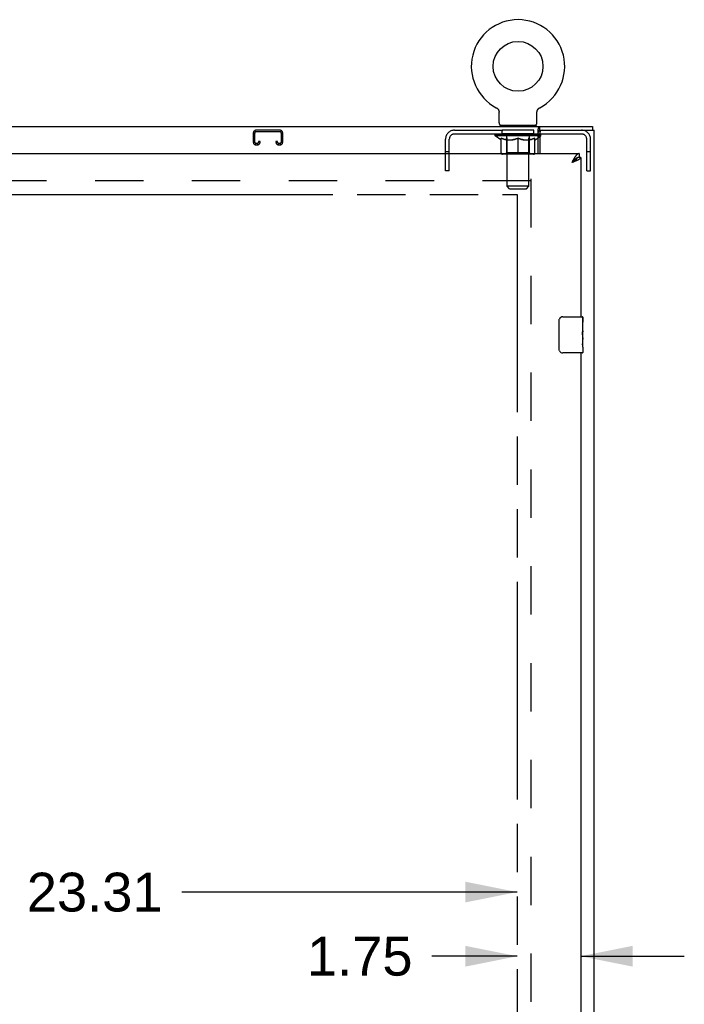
# Model space of a CAD drawing. Header units: inches. Extents: x 0 to 243, y 0 to 157.
# Tile 19 of 26: x 92 to 110, y 95 to 122. Entities that reach past the tile are written whole.
import ezdxf

# ---------------------------------------------------------------- set-up
doc = ezdxf.new("R2010")
doc.units = ezdxf.units.IN
doc.header["$LTSCALE"] = 13.357143
doc.header["$MEASUREMENT"] = 0
doc.linetypes.add('HIDDEN', pattern=[0.2, 0.1, -0.1])
doc.linetypes.add('PHANTOM', pattern=[0.8, 0.45, -0.05, 0.1, -0.05, 0.1, -0.05])
doc.layers.get('0').update_dxf_attribs({"linetype": 'CONTINUOUS'})
for name, color, linetype in [('02___PRT_ALL_AXES', 7, 'CONTINUOUS'), ('AVAILABLE_DOOR_SPACE', 7, 'CONTINUOUS'), ('DEFAULT_2', 8, 'HIDDEN'), ('DIMENSIONS', 7, 'CONTINUOUS')]:
    doc.layers.add(name, color=color, linetype=linetype)
doc.styles.get("Standard").update_dxf_attribs({"font": 'arial.ttf'})
doc.dimstyles.new('DIMSTYLE_1', dxfattribs={"dimtxt": 1.071429, "dimasz": 1.428571, "dimexe": 0.09, "dimexo": 0.07, "dimgap": 0.0375, "dimtad": 0, "dimtih": 1, "dimtoh": 1, "dimzin": 4, "dimdsep": 46, "dimtxsty": 'Standard', "dimblk": '_FILLED', "dimblk1": '_FILLED', "dimblk2": '_FILLED', "dimcen": 0.09, "dimazin": 1, "dimtfac": 1, "dimtdec": 3, "dimtofl": 0, "dimtmove": 0, "dimatfit": 3, "dimldrblk": '_FILLED', "dimfxl": 1, "dimtolj": 1, "dimtzin": 4, "dimarcsym": 0})

# ---------------------------------------------------------------- blocks, each defined once
blk = doc.blocks.new('_FILLED')
at = {"color": 0, "linetype": 'ByBlock'}
blk.add_solid([(0, 0), (-1, 0.2), (-1, -0.2)], dxfattribs=at)
blk = doc.blocks.new('*D6')
at = {"layer": 'DIMENSIONS', "color": 2, "linetype": 'Continuous'}
for p, q in [((105.611, 95.998), (103.259, 95.998)), ((107.361, 95.998), (110.218, 95.998))]:
    blk.add_line(p, q, dxfattribs=at)
at = {"layer": 'DIMENSIONS', "color": 2, "linetype": 'Continuous', "xscale": 1.4285714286, "yscale": 1.4285714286, "zscale": 1.4285714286}
blk.add_blockref('_FILLED', (105.611, 95.998), dxfattribs=at)
at = {"layer": 'DIMENSIONS', "color": 2, "linetype": 'Continuous', "xscale": 1.4285714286, "yscale": 1.4285714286, "zscale": 1.4285714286, "rotation": 180}
blk.add_blockref('_FILLED', (107.361, 95.998), dxfattribs=at)
at = {"layer": 'DIMENSIONS', "color": 2, "linetype": 'Continuous', "insert": (102.723, 96.534), "char_height": 1.0714, "width": 2.91158, "attachment_point": 3, "line_spacing_factor": 0.9}
blk.add_mtext('1.75', dxfattribs=at)
blk = doc.blocks.new('*D7')
at = {"layer": 'DIMENSIONS', "color": 2, "linetype": 'Continuous'}
for p, q in [((82.299, 97.768), (91.547, 97.768)), ((105.611, 97.768), (96.363, 97.768))]:
    blk.add_line(p, q, dxfattribs=at)
at = {"layer": 'DIMENSIONS', "color": 2, "linetype": 'Continuous', "xscale": 1.4285714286, "yscale": 1.4285714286, "zscale": 1.4285714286, "rotation": 180}
blk.add_blockref('_FILLED', (82.299, 97.768), dxfattribs=at)
at = {"layer": 'DIMENSIONS', "color": 2, "linetype": 'Continuous', "xscale": 1.4285714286, "yscale": 1.4285714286, "zscale": 1.4285714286}
blk.add_blockref('_FILLED', (105.611, 97.768), dxfattribs=at)
at = {"layer": 'DIMENSIONS', "color": 2, "linetype": 'Continuous', "insert": (93.955, 98.303), "char_height": 1.0714, "width": 3.74403, "attachment_point": 2, "line_spacing_factor": 0.9}
blk.add_mtext('23.31', dxfattribs=at)

msp = doc.modelspace()

# ---------------------------------------------------------------- linework, layer by layer
at = {"color": 7, "linetype": 'Continuous'}
for p, q in [((105.032, 119.409), (105.032, 119.409)), ((105.032, 119.409), (105.037, 119.407)), ((105.036, 119.408), (105.034, 119.409)), ((105.037, 119.407), (105.041, 119.404)), ((105.041, 119.404), (105.046, 119.401)), ((105.046, 119.401), (105.05, 119.398)), ((105.05, 119.398), (105.054, 119.395)), ((105.054, 119.395), (105.058, 119.392)), ((105.058, 119.392), (105.062, 119.388)), ((105.062, 119.389), (105.066, 119.385)), ((105.066, 119.385), (105.07, 119.381)), ((105.07, 119.381), (105.073, 119.377)), ((105.073, 119.377), (105.077, 119.373)), ((105.077, 119.373), (105.08, 119.369)), ((105.08, 119.369), (105.083, 119.365)), ((105.083, 119.365), (105.086, 119.361)), ((105.086, 119.361), (105.089, 119.356)), ((105.089, 119.356), (105.091, 119.352)), ((105.091, 119.352), (105.094, 119.347)), ((105.094, 119.347), (105.096, 119.342)), ((105.096, 119.342), (105.098, 119.338)), ((105.098, 119.338), (105.1, 119.333)), ((105.1, 119.333), (105.102, 119.328)), ((105.102, 119.328), (105.103, 119.323)), ((105.103, 119.323), (105.105, 119.318)), ((105.105, 119.318), (105.106, 119.313)), ((105.106, 119.313), (105.107, 119.308)), ((105.109, 119.287), (105.109, 119.282)), ((105.109, 118.99), (105.109, 119.282)), ((106.155, 119.292), (106.156, 119.297)), ((106.155, 118.99), (106.155, 119.282)), ((106.156, 119.297), (106.157, 119.302)), ((106.157, 119.308), (106.158, 119.313)), ((106.157, 119.302), (106.157, 119.308)), ((106.158, 119.313), (106.16, 119.318)), ((106.16, 119.318), (106.161, 119.323)), ((106.161, 119.323), (106.163, 119.328)), ((106.163, 119.328), (106.164, 119.333)), ((106.164, 119.333), (106.166, 119.338)), ((106.166, 119.338), (106.168, 119.342)), ((106.168, 119.342), (106.171, 119.347)), ((106.171, 119.347), (106.173, 119.352)), ((106.173, 119.352), (106.176, 119.356)), ((106.176, 119.356), (106.178, 119.361)), ((106.178, 119.361), (106.181, 119.365)), ((106.181, 119.365), (106.185, 119.369)), ((106.184, 119.369), (106.188, 119.373)), ((106.188, 119.373), (106.191, 119.377)), ((106.191, 119.377), (106.195, 119.381)), ((106.195, 119.381), (106.198, 119.385)), ((106.198, 119.385), (106.202, 119.389)), ((106.202, 119.388), (106.206, 119.392)), ((106.206, 119.392), (106.21, 119.395)), ((106.21, 119.395), (106.214, 119.398)), ((106.214, 119.398), (106.219, 119.401)), ((106.218, 119.401), (106.223, 119.404)), ((106.223, 119.404), (106.227, 119.407)), ((106.223, 119.404), (106.224, 119.405)), ((106.227, 119.407), (106.232, 119.409)), ((106.231, 119.409), (106.229, 119.408)), ((47.788, 118.891), (107.684, 118.891)), ((105.132, 118.921), (105.132, 118.891)), ((106.132, 118.921), (105.132, 118.921)), ((106.132, 118.921), (106.132, 118.891)), ((106.184, 118.141), (106.184, 118.794)), ((106.229, 118.787), (106.229, 118.891)), ((107.684, 118.891), (107.684, 118.787)), ((106.184, 118.683), (106.237, 118.683)), ((106.184, 118.634), (106.237, 118.634)), ((106.184, 118.577), (106.237, 118.614)), ((106.227, 118.674), (106.227, 118.681)), ((107.132, 117.913), (107.115, 117.894)), ((107.123, 117.9), (107.115, 117.894)), ((107.136, 117.908), (107.123, 117.9)), ((107.139, 117.92), (107.132, 117.913)), ((107.145, 117.913), (107.136, 117.908)), ((107.145, 117.927), (107.139, 117.92)), ((107.152, 117.935), (107.145, 117.927)), ((107.153, 117.919), (107.145, 117.913)), ((107.161, 117.924), (107.153, 117.919)), ((107.319, 118.141), (107.319, 118.037)), ((107.361, 118.037), (107.319, 118.037)), ((106.866, 113.641), (107.406, 113.641)), ((107.421, 113.626), (107.421, 113.487)), ((106.766, 112.741), (106.766, 113.541)), ((107.421, 113.256), (107.421, 113.225)), ((107.421, 113.059), (107.421, 113.026)), ((107.421, 112.801), (107.421, 112.656)), ((107.406, 112.641), (106.866, 112.641))]:
    msp.add_line(p, q, dxfattribs=at)
at = {"color": 3, "linetype": 'Continuous'}
for p, q in [((106.229, 118.787), (107.736, 118.787)), ((106.237, 118.724), (106.237, 118.141)), ((107.736, 46.995), (107.736, 118.787)), ((78.716, 118.141), (107.319, 118.141)), ((107.132, 117.926), (107.115, 117.894)), ((107.14, 117.903), (107.115, 117.894)), ((107.139, 117.939), (107.132, 117.926)), ((107.145, 117.952), (107.139, 117.939)), ((107.158, 117.91), (107.14, 117.903)), ((107.17, 117.915), (107.158, 117.91)), ((107.182, 117.92), (107.17, 117.915)), ((107.194, 117.924), (107.182, 117.92)), ((107.206, 117.929), (107.194, 117.924)), ((107.218, 117.933), (107.206, 117.929)), ((107.361, 118.037), (107.361, 113.641)), ((107.361, 112.641), (107.361, 83.391))]:
    msp.add_line(p, q, dxfattribs=at)
at = {"color": 7, "linetype": 'Continuous'}
for points in [[(105.107, 119.308), (105.108, 119.302), (105.108, 119.297), (105.109, 119.292)], [(105.108, 119.302), (105.108, 119.297), (105.109, 119.292), (105.109, 119.287)], [(106.155, 119.282), (106.155, 119.287), (106.155, 119.292)], [(106.155, 119.282), (106.155, 119.287), (106.155, 119.292)], [(106.184, 118.794), (106.185, 118.796), (106.186, 118.799), (106.188, 118.802), (106.189, 118.806), (106.19, 118.81), (106.192, 118.815), (106.193, 118.82), (106.194, 118.825), (106.195, 118.83)], [(106.195, 118.83), (106.198, 118.84), (106.199, 118.845), (106.2, 118.85), (106.201, 118.855), (106.203, 118.86), (106.204, 118.865), (106.206, 118.869), (106.207, 118.873), (106.209, 118.876), (106.211, 118.879), (106.213, 118.882), (106.215, 118.885), (106.218, 118.887), (106.22, 118.888), (106.222, 118.89), (106.225, 118.89), (106.227, 118.891), (106.229, 118.891)], [(107.258, 118.021), (107.254, 118.019), (107.251, 118.018), (107.248, 118.016), (107.244, 118.014), (107.241, 118.012), (107.237, 118.01), (107.234, 118.007), (107.231, 118.005), (107.227, 118.003), (107.224, 118), (107.22, 117.998), (107.217, 117.995), (107.214, 117.992), (107.21, 117.99), (107.207, 117.987), (107.203, 117.984), (107.2, 117.981), (107.196, 117.978), (107.193, 117.975), (107.19, 117.972), (107.186, 117.969), (107.183, 117.965), (107.179, 117.962), (107.176, 117.959), (107.173, 117.956), (107.169, 117.952), (107.166, 117.949), (107.162, 117.945), (107.159, 117.942), (107.152, 117.935)], [(107.255, 118.02), (107.254, 118.018), (107.253, 118.015), (107.252, 118.012), (107.251, 118.009), (107.249, 118.007), (107.248, 118.004), (107.246, 118.001), (107.245, 117.998), (107.243, 117.996), (107.241, 117.993), (107.239, 117.99), (107.237, 117.987), (107.234, 117.985), (107.232, 117.982), (107.229, 117.979), (107.227, 117.976), (107.224, 117.974), (107.221, 117.971), (107.218, 117.968), (107.215, 117.965), (107.212, 117.963), (107.209, 117.96), (107.206, 117.957), (107.203, 117.955), (107.199, 117.952), (107.196, 117.949), (107.192, 117.946), (107.188, 117.944), (107.185, 117.941), (107.181, 117.938), (107.177, 117.935), (107.173, 117.933), (107.169, 117.93), (107.165, 117.927), (107.161, 117.924)], [(107.319, 118.037), (107.316, 118.037), (107.312, 118.037), (107.309, 118.036), (107.306, 118.036), (107.302, 118.036), (107.299, 118.035), (107.295, 118.034), (107.292, 118.034), (107.288, 118.033), (107.285, 118.032), (107.282, 118.031), (107.278, 118.03), (107.275, 118.029), (107.271, 118.027), (107.268, 118.026), (107.265, 118.024), (107.261, 118.023), (107.258, 118.021)], [(106.766, 113.541), (106.766, 113.547), (106.767, 113.553), (106.768, 113.559), (106.769, 113.565), (106.771, 113.571), (106.773, 113.577)], [(106.773, 112.705), (106.771, 112.71), (106.769, 112.716), (106.768, 112.722), (106.767, 112.728), (106.766, 112.734), (106.766, 112.741)]]:
    msp.add_lwpolyline(points, dxfattribs=at)
at = {"color": 3, "linetype": 'Continuous'}
for points in [[(106.184, 118.731), (106.186, 118.731), (106.188, 118.732), (106.19, 118.733), (106.192, 118.734), (106.194, 118.735), (106.196, 118.737), (106.198, 118.739), (106.2, 118.741), (106.202, 118.743), (106.203, 118.745), (106.205, 118.748), (106.206, 118.751), (106.207, 118.753), (106.209, 118.756), (106.21, 118.759), (106.211, 118.762)], [(106.211, 118.762), (106.213, 118.768), (106.214, 118.771), (106.215, 118.773), (106.217, 118.776), (106.218, 118.778), (106.219, 118.78), (106.22, 118.782), (106.222, 118.784), (106.223, 118.785), (106.225, 118.786), (106.226, 118.786), (106.228, 118.787), (106.229, 118.787)], [(107.196, 118.039), (107.193, 118.034), (107.19, 118.028), (107.186, 118.023), (107.183, 118.017), (107.179, 118.012), (107.176, 118.006), (107.173, 118), (107.169, 117.994), (107.166, 117.989), (107.162, 117.983), (107.159, 117.977), (107.156, 117.97), (107.152, 117.964), (107.145, 117.952)], [(107.319, 118.141), (107.316, 118.141), (107.312, 118.14), (107.309, 118.14), (107.306, 118.139), (107.302, 118.139), (107.299, 118.138), (107.295, 118.137), (107.292, 118.135), (107.288, 118.134), (107.285, 118.132), (107.282, 118.131), (107.278, 118.129), (107.275, 118.127), (107.271, 118.124), (107.268, 118.122), (107.265, 118.119), (107.261, 118.117), (107.258, 118.114), (107.254, 118.111), (107.251, 118.108), (107.248, 118.104), (107.244, 118.101), (107.241, 118.097), (107.237, 118.094), (107.234, 118.09), (107.231, 118.086), (107.227, 118.082), (107.224, 118.077), (107.22, 118.073), (107.217, 118.069), (107.214, 118.064), (107.21, 118.059), (107.207, 118.054), (107.203, 118.049), (107.2, 118.044), (107.196, 118.039)], [(107.261, 117.952), (107.255, 117.949), (107.25, 117.947), (107.245, 117.945), (107.24, 117.942), (107.234, 117.94), (107.229, 117.938), (107.223, 117.936), (107.218, 117.933)], [(107.361, 118.037), (107.361, 118.034), (107.361, 118.032), (107.36, 118.03), (107.36, 118.028), (107.359, 118.025), (107.358, 118.023), (107.357, 118.021), (107.356, 118.018), (107.355, 118.016), (107.353, 118.014), (107.352, 118.011), (107.35, 118.009), (107.348, 118.007), (107.346, 118.005), (107.344, 118.002), (107.341, 118), (107.339, 117.998), (107.336, 117.995), (107.333, 117.993), (107.33, 117.991), (107.327, 117.988), (107.324, 117.986), (107.32, 117.984), (107.317, 117.982), (107.313, 117.979), (107.31, 117.977), (107.306, 117.975), (107.302, 117.972), (107.298, 117.97), (107.293, 117.968), (107.289, 117.965), (107.284, 117.963), (107.28, 117.961), (107.275, 117.959), (107.27, 117.956), (107.266, 117.954), (107.261, 117.952)]]:
    msp.add_lwpolyline(points, dxfattribs=at)
at = {"color": 7, "linetype": 'Continuous'}
msp.add_circle((105.632, 120.549), 0.688, dxfattribs=at)
for centre, radius, start, end in [((105.632, 120.549), 1.288, 297.7005, 242.2995), ((105.178, 118.99), 0.069, 180, 270), ((106.086, 118.99), 0.069, 270, 360), ((106.866, 113.541), 0.1, 90, 158.7946), ((107.406, 113.626), 0.015, 0, 90), ((106.866, 112.741), 0.1, 201.1999, 270), ((107.406, 112.656), 0.015, 270, 360)]:
    msp.add_arc(centre, radius, start, end, dxfattribs=at)
at = {"color": 3, "linetype": 'Continuous'}
msp.add_arc((106.299, 118.724), 0.0625, 90, 180, dxfattribs=at)
at = {"color": 7, "linetype": 'Continuous'}
for centre, major_axis, ratio, start_param, end_param in [((105.632, 118.681), (0.633, -0.019), 0.052395, 0.350657, 0.515209), ((106.313, 118.669), (0.198, -0.004), 0.05688, 2.021337, 2.27034), ((105.632, 118.681), (0.633, -0.013), 0.05688, 0.30342, 0.350248), ((106.31, 118.669), (0.198, -0.002), 0.05963, 1.94854, 1.991049)]:
    msp.add_ellipse(centre, major_axis=major_axis, ratio=ratio, start_param=start_param, end_param=end_param, dxfattribs=at)
at = {"layer": '02___PRT_ALL_AXES', "color": 8, "linetype": 'HIDDEN'}
for p, q in [((105.195, 118.683), (105.195, 118.787)), ((106.07, 118.787), (105.195, 118.787)), ((106.07, 118.683), (106.07, 118.787)), ((106.07, 118.683), (105.195, 118.683))]:
    msp.add_line(p, q, dxfattribs=at)
at = {"layer": '02___PRT_ALL_AXES', "color": 7, "linetype": 'Continuous'}
for p, q in [((107.421, 113.062), (107.421, 113.626)), ((107.414, 113.487), (107.414, 113.256)), ((107.421, 113.487), (107.414, 113.487)), ((107.421, 113.319), (107.414, 113.319)), ((107.421, 113.256), (107.414, 113.256)), ((107.414, 113.026), (107.414, 112.889)), ((107.421, 113.026), (107.414, 113.026)), ((107.421, 113.22), (107.415, 113.22)), ((107.42, 113.088), (107.421, 113.088)), ((107.421, 112.802), (107.421, 113.059)), ((107.415, 112.858), (107.421, 112.858)), ((107.421, 112.801), (107.421, 112.656))]:
    msp.add_line(p, q, dxfattribs=at)
for points in [[(107.42, 113.086), (107.417, 113.12), (107.416, 113.132), (107.415, 113.145), (107.415, 113.157), (107.414, 113.17), (107.414, 113.183), (107.414, 113.196), (107.415, 113.208), (107.415, 113.221), (107.416, 113.233), (107.417, 113.245)], [(107.421, 113.059), (107.421, 113.067), (107.421, 113.076), (107.42, 113.086)], [(107.416, 112.853), (107.415, 112.862), (107.415, 112.871), (107.414, 112.88), (107.414, 112.889)], [(107.418, 112.828), (107.418, 112.836), (107.417, 112.844), (107.416, 112.853)], [(107.421, 112.801), (107.421, 112.805), (107.421, 112.81), (107.42, 112.815), (107.418, 112.828)]]:
    msp.add_lwpolyline(points, dxfattribs=at)
msp.add_ellipse((107.158, 113.225), major_axis=(0.263, 0), ratio=0.432808, start_param=0, end_param=0.179988, dxfattribs=at)
at = {"layer": 'AVAILABLE_DOOR_SPACE', "color": 4, "linetype": 'PHANTOM'}
for p, q in [((91.517, 117.015), (94.517, 117.015)), ((94.517, 117.015), (94.517, 117.016)), ((94.517, 117.016), (105.611, 117.016)), ((105.611, 117.016), (105.611, 48.766))]:
    msp.add_line(p, q, dxfattribs=at)
at = {"layer": 'DEFAULT_2', "color": 8, "linetype": 'HIDDEN'}
for p, q in [((105.04, 119.405), (105.041, 119.404)), ((106.232, 119.409), (106.232, 119.409)), ((106.232, 119.409), (106.232, 119.409)), ((99.062, 118.787), (98.41, 118.787)), ((98.41, 118.747), (99.062, 118.747)), ((103.879, 118.787), (106.229, 118.787)), ((105.32, 118.921), (105.32, 118.891)), ((105.332, 117.24), (105.332, 118.886)), ((105.932, 117.24), (105.932, 118.886)), ((105.945, 118.921), (105.945, 118.891)), ((98.33, 118.707), (98.33, 118.46)), ((98.37, 118.46), (98.37, 118.707)), ((98.477, 118.474), (98.477, 118.46)), ((98.517, 118.474), (98.477, 118.474)), ((98.517, 118.46), (98.517, 118.474)), ((98.955, 118.474), (98.955, 118.46)), ((98.995, 118.474), (98.955, 118.474)), ((98.995, 118.46), (98.995, 118.474)), ((99.102, 118.707), (99.102, 118.46)), ((99.142, 118.46), (99.142, 118.707)), ((103.632, 117.662), (103.632, 118.54)), ((103.736, 117.662), (103.736, 118.54)), ((103.879, 118.683), (106.184, 118.683)), ((104.999, 118.634), (104.999, 118.681)), ((106.184, 118.634), (104.999, 118.634)), ((105.158, 118.522), (104.999, 118.634)), ((105.009, 118.674), (105.009, 118.681)), ((105.017, 118.671), (105.017, 118.674)), ((105.017, 118.671), (106.247, 118.671)), ((105.026, 118.671), (105.026, 118.674)), ((105.027, 118.671), (105.027, 118.674)), ((105.037, 118.674), (105.037, 118.681)), ((105.053, 118.671), (105.053, 118.674)), ((105.055, 118.671), (105.055, 118.674)), ((105.084, 118.674), (105.084, 118.681)), ((105.098, 118.671), (105.098, 118.674)), ((105.101, 118.671), (105.101, 118.674)), ((105.305, 118.674), (105.104, 118.674)), ((105.147, 118.674), (105.147, 118.681)), ((105.148, 118.671), (105.148, 118.674)), ((105.149, 118.671), (105.149, 118.674)), ((105.152, 118.671), (105.152, 118.674)), ((105.158, 118.522), (105.169, 118.522)), ((105.159, 118.671), (105.159, 118.674)), ((105.159, 118.671), (105.159, 118.674)), ((105.163, 118.671), (105.163, 118.674)), ((105.166, 118.671), (105.166, 118.675)), ((105.169, 118.159), (105.169, 118.566)), ((105.17, 118.671), (105.17, 118.674)), ((105.185, 118.671), (105.185, 118.674)), ((105.203, 118.671), (105.203, 118.676)), ((105.203, 118.671), (105.203, 118.674)), ((105.224, 118.671), (105.224, 118.674)), ((105.224, 118.671), (105.224, 118.674)), ((105.225, 118.674), (105.225, 118.681)), ((105.235, 118.671), (105.235, 118.674)), ((105.239, 118.671), (105.239, 118.674)), ((105.248, 118.671), (105.248, 118.674)), ((105.259, 118.671), (105.259, 118.678)), ((105.275, 118.671), (105.275, 118.674)), ((105.278, 118.671), (105.278, 118.674)), ((105.305, 118.671), (105.305, 118.674)), ((105.372, 118.674), (105.31, 118.674)), ((105.311, 118.522), (105.491, 118.522)), ((105.316, 118.674), (105.316, 118.681)), ((105.319, 118.162), (105.319, 118.631)), ((105.322, 118.671), (105.322, 118.674)), ((105.327, 118.671), (105.327, 118.674)), ((105.333, 118.671), (105.333, 118.679)), ((105.337, 118.671), (105.337, 118.674)), ((105.348, 118.671), (105.348, 118.674)), ((105.372, 118.671), (105.372, 118.674)), ((105.447, 118.674), (105.388, 118.674)), ((105.408, 118.671), (105.408, 118.674)), ((105.416, 118.674), (105.416, 118.681)), ((105.419, 118.671), (105.419, 118.674)), ((105.422, 118.671), (105.422, 118.68)), ((105.424, 118.671), (105.424, 118.674)), ((105.432, 118.671), (105.432, 118.674)), ((105.447, 118.671), (105.447, 118.674)), ((105.528, 118.674), (105.473, 118.674)), ((105.486, 118.671), (105.486, 118.674)), ((105.518, 118.674), (105.595, 118.678)), ((105.522, 118.674), (105.522, 118.681)), ((105.523, 118.681), (105.522, 118.681)), ((105.523, 118.674), (105.523, 118.681)), ((105.523, 118.671), (105.523, 118.674)), ((105.527, 118.671), (105.527, 118.674)), ((105.528, 118.671), (105.528, 118.674)), ((105.528, 118.671), (105.528, 118.674)), ((105.563, 118.674), (105.628, 118.674)), ((105.569, 118.671), (105.569, 118.674)), ((105.574, 118.674), (105.574, 118.677)), ((105.595, 118.674), (105.595, 118.678)), ((105.611, 118.671), (105.611, 118.674)), ((105.63, 118.674), (105.629, 118.674)), ((105.629, 118.671), (105.629, 118.674)), ((105.63, 118.671), (105.63, 118.674)), ((105.632, 118.674), (105.632, 118.681)), ((105.632, 118.681), (105.747, 118.674)), ((105.632, 118.122), (105.632, 118.566)), ((105.635, 118.671), (105.635, 118.674)), ((105.635, 118.671), (105.635, 118.674)), ((105.635, 118.674), (105.635, 118.674)), ((105.653, 118.671), (105.653, 118.674)), ((105.653, 118.674), (105.701, 118.674)), ((105.696, 118.671), (105.696, 118.674)), ((105.736, 118.671), (105.736, 118.674)), ((105.737, 118.671), (105.737, 118.674)), ((105.737, 118.674), (105.791, 118.674)), ((105.738, 118.671), (105.738, 118.674)), ((105.742, 118.674), (105.742, 118.681)), ((105.742, 118.674), (105.742, 118.681)), ((105.742, 118.681), (105.742, 118.681)), ((105.742, 118.671), (105.742, 118.674)), ((105.773, 118.522), (105.953, 118.522)), ((105.778, 118.671), (105.778, 118.674)), ((105.817, 118.671), (105.817, 118.674)), ((105.817, 118.674), (105.876, 118.674)), ((105.833, 118.671), (105.833, 118.674)), ((105.84, 118.671), (105.84, 118.674)), ((105.843, 118.671), (105.843, 118.68)), ((105.845, 118.671), (105.845, 118.674)), ((105.849, 118.674), (105.849, 118.681)), ((105.856, 118.671), (105.856, 118.674)), ((105.892, 118.671), (105.892, 118.674)), ((105.892, 118.674), (105.954, 118.674)), ((105.916, 118.671), (105.916, 118.674)), ((105.927, 118.671), (105.927, 118.674)), ((105.931, 118.671), (105.931, 118.679)), ((105.937, 118.671), (105.937, 118.674)), ((105.942, 118.671), (105.942, 118.674)), ((105.945, 118.162), (105.945, 118.631)), ((105.949, 118.674), (105.949, 118.681)), ((105.959, 118.671), (105.959, 118.674)), ((105.959, 118.674), (106.16, 118.674)), ((105.986, 118.671), (105.986, 118.674)), ((105.989, 118.671), (105.989, 118.674)), ((106.005, 118.671), (106.005, 118.678)), ((106.016, 118.671), (106.016, 118.674)), ((106.025, 118.671), (106.025, 118.674)), ((106.03, 118.671), (106.03, 118.674)), ((106.039, 118.674), (106.039, 118.681)), ((106.041, 118.671), (106.041, 118.674)), ((106.041, 118.671), (106.041, 118.674)), ((106.061, 118.671), (106.061, 118.676)), ((106.062, 118.671), (106.062, 118.674)), ((106.08, 118.671), (106.08, 118.674)), ((106.094, 118.671), (106.094, 118.674)), ((106.096, 118.159), (106.096, 118.566)), ((106.096, 118.522), (106.106, 118.522)), ((106.098, 118.671), (106.098, 118.675)), ((106.102, 118.671), (106.102, 118.674)), ((106.105, 118.671), (106.105, 118.674)), ((106.105, 118.671), (106.105, 118.674)), ((106.106, 118.522), (106.184, 118.577)), ((106.112, 118.671), (106.112, 118.674)), ((106.115, 118.671), (106.115, 118.674)), ((106.116, 118.671), (106.116, 118.674)), ((106.117, 118.674), (106.117, 118.681)), ((106.163, 118.671), (106.163, 118.674)), ((106.166, 118.671), (106.166, 118.674)), ((106.181, 118.674), (106.181, 118.681)), ((106.209, 118.671), (106.209, 118.674)), ((106.211, 118.671), (106.211, 118.674)), ((106.237, 118.683), (107.386, 118.683)), ((106.237, 118.671), (106.237, 118.674)), ((106.237, 118.614), (106.265, 118.634)), ((106.265, 118.634), (106.237, 118.634)), ((106.238, 118.671), (106.238, 118.674)), ((106.247, 118.671), (106.247, 118.674)), ((106.256, 118.674), (106.256, 118.681)), ((106.265, 118.634), (106.265, 118.681)), ((107.528, 117.662), (107.528, 118.54)), ((107.632, 117.662), (107.632, 118.54)), ((98.437, 118.42), (98.41, 118.42)), ((98.41, 118.38), (98.437, 118.38)), ((99.062, 118.42), (99.035, 118.42)), ((99.035, 118.38), (99.062, 118.38)), ((103.736, 118.192), (103.632, 118.192)), ((107.632, 118.192), (107.528, 118.192)), ((106.059, 118.122), (105.206, 118.122)), ((105.319, 118.162), (105.28, 118.122)), ((105.945, 118.162), (105.319, 118.162)), ((105.632, 118.141), (105.632, 118.159)), ((105.632, 118.122), (105.632, 118.141)), ((105.945, 118.162), (105.985, 118.122)), ((103.736, 117.662), (103.632, 117.662)), ((107.528, 117.662), (107.632, 117.662)), ((105.986, 117.391), (79.382, 117.391)), ((105.986, 117.443), (105.986, 48.339)), ((105.932, 117.24), (105.332, 117.24)), ((105.401, 117.171), (105.332, 117.24)), ((105.401, 117.171), (105.863, 117.171)), ((105.863, 117.171), (105.932, 117.24))]:
    msp.add_line(p, q, dxfattribs=at)
for points in [[(105.319, 118.522), (105.294, 118.527), (105.269, 118.533), (105.244, 118.539), (105.219, 118.547), (105.194, 118.556), (105.169, 118.566)], [(105.169, 118.565), (105.193, 118.555), (105.217, 118.547), (105.241, 118.539), (105.264, 118.533), (105.288, 118.527), (105.311, 118.522)], [(105.632, 118.566), (105.606, 118.556), (105.581, 118.547), (105.555, 118.539), (105.531, 118.533), (105.506, 118.527), (105.481, 118.522)], [(105.491, 118.522), (105.514, 118.527), (105.537, 118.533), (105.561, 118.539), (105.584, 118.547), (105.608, 118.555), (105.632, 118.564)], [(105.783, 118.522), (105.758, 118.527), (105.733, 118.533), (105.708, 118.539), (105.683, 118.547), (105.658, 118.556), (105.632, 118.566)], [(105.632, 118.564), (105.656, 118.555), (105.68, 118.547), (105.704, 118.539), (105.727, 118.533), (105.75, 118.527), (105.773, 118.522)], [(106.096, 118.566), (106.07, 118.556), (106.044, 118.547), (106.019, 118.539), (105.995, 118.533), (105.97, 118.527), (105.946, 118.522)], [(105.953, 118.522), (105.977, 118.527), (106, 118.533), (106.024, 118.539), (106.047, 118.547), (106.071, 118.555), (106.096, 118.565)]]:
    msp.add_lwpolyline(points, dxfattribs=at)
for centre, radius, start, end in [((98.41, 118.707), 0.08, 90, 180), ((98.41, 118.707), 0.04, 90, 180), ((99.062, 118.707), 0.08, 0, 90), ((99.062, 118.707), 0.04, 0, 90), ((103.879, 118.54), 0.246, 90, 180), ((105.298, 118.886), 0.0345, 0, 90), ((105.967, 118.886), 0.0345, 90, 180), ((107.386, 118.54), 0.246, 0, 90), ((98.41, 118.46), 0.08, 180, 270), ((98.41, 118.46), 0.04, 180, 270), ((98.437, 118.46), 0.08, 270, 360), ((98.437, 118.46), 0.04, 270, 360), ((99.035, 118.46), 0.08, 180, 270), ((99.035, 118.46), 0.04, 180, 270), ((99.062, 118.46), 0.08, 270, 360), ((99.062, 118.46), 0.04, 270, 360), ((103.879, 118.54), 0.142, 90, 180), ((105.28, 118.631), 0.0398, 0, 90), ((105.985, 118.631), 0.0398, 90, 180), ((107.386, 118.54), 0.142, 0, 90), ((105.206, 118.159), 0.0371, 180, 270), ((106.059, 118.159), 0.0371, 270, 360)]:
    msp.add_arc(centre, radius, start, end, dxfattribs=at)
for centre, major_axis, ratio, start_param, end_param in [((105.632, 118.681), (0.633, 0.007), 0.05963, 2.96643, 3.140963), ((104.979, 118.669), (0.198, 0), 0.060556, 0.430652, 1.470503), ((105.632, 118.681), (0.633, 0), 0.060556, -3.141593, -2.96706), ((104.979, 118.662), (0.198, 0.002), 0.05963, 1.376596, 1.469874), ((105.632, 118.681), (0.633, 0.013), 0.05688, 2.791345, 2.965878), ((104.955, 118.669), (0.198, 0.002), 0.05963, 0.25549, 1.295341), ((105.023, 118.669), (0.198, -0.002), 0.05963, 0.605815, 1.645666), ((105.632, 118.681), (0.633, -0.007), 0.05963, -2.96643, -2.791898), ((105.023, 118.662), (0.198, 0), 0.060556, 1.551758, 1.645036), ((104.955, 118.662), (0.198, 0.004), 0.05688, 1.20151, 1.294789), ((105.024, 118.664), (0.164, 0.002), 0.05963, 1.065228, 1.614276), ((105.005, 118.664), (0.164, 0.003), 0.05688, 0.890143, 1.43919), ((105.063, 118.664), (0.164, 0), 0.060556, 1.240391, 1.789438), ((105.632, 118.681), (0.633, 0.019), 0.052395, 2.616403, 2.790936), ((104.951, 118.669), (0.198, 0.004), 0.05688, 0.080405, 1.120256), ((105.086, 118.669), (0.198, -0.004), 0.05688, 0.7809, 1.820751), ((105.632, 118.681), (0.633, -0.013), 0.05688, -2.791345, -2.616812), ((105.086, 118.662), (0.198, -0.002), 0.05963, 1.72692, 1.820198), ((104.951, 118.662), (0.198, 0.006), 0.052395, 1.026568, 1.119847), ((105.004, 118.664), (0.164, 0.005), 0.052395, 0.715201, 1.264248), ((105.118, 118.664), (0.164, -0.002), 0.05963, 1.415553, 1.9646), ((105.632, 118.681), (0.633, 0.025), 0.046319, 2.441654, 2.616187), ((105.165, 118.669), (0.198, -0.006), 0.052395, 0.955842, 1.995693), ((105.632, 118.681), (0.633, -0.019), 0.052395, -2.616403, -2.44187), ((104.968, 118.669), (0.198, 0.006), 0.052395, -0.094537, 0.945314), ((105.165, 118.662), (0.198, -0.004), 0.05688, 1.902006, 1.995284), ((104.968, 118.662), (0.198, 0.008), 0.046319, 0.851819, 0.945098), ((105.022, 118.664), (0.164, 0.006), 0.046319, 0.540452, 1.089499), ((105.189, 118.664), (0.164, -0.003), 0.05688, 1.590638, 2.139686), ((105.632, 118.681), (0.633, 0.029), 0.038841, 2.267123, 2.441656), ((105.259, 118.669), (0.198, -0.008), 0.046319, 1.130591, 2.170442), ((105.005, 118.669), (0.198, 0.008), 0.046319, -0.269286, 0.770565), ((105.632, 118.681), (0.633, -0.025), 0.046319, -2.441654, -2.267121), ((105.259, 118.662), (0.198, -0.006), 0.052395, 2.076947, 2.170226), ((105.005, 118.662), (0.198, 0.009), 0.038841, 0.677289, 0.770567), ((105.059, 118.664), (0.164, 0.008), 0.038841, 0.365921, 0.914969), ((105.274, 118.664), (0.164, -0.005), 0.052395, 1.76558, 2.314627), ((105.632, 118.681), (0.633, 0.033), 0.030195, 2.09281, 2.267343), ((105.363, 118.669), (0.198, -0.009), 0.038841, 1.305122, 2.344973), ((105.061, 118.669), (0.198, 0.009), 0.038841, -0.443817, 0.596034), ((105.632, 118.681), (0.633, -0.029), 0.038841, -2.267123, -2.092591), ((105.363, 118.662), (0.198, -0.008), 0.046319, 2.251696, 2.344975), ((105.061, 118.662), (0.198, 0.01), 0.030195, 0.502975, 0.596254), ((105.114, 118.664), (0.164, 0.009), 0.030195, 0.191608, 0.740655), ((105.369, 118.664), (0.164, -0.006), 0.046319, 1.940329, 2.489376), ((105.135, 118.669), (0.198, 0.01), 0.030195, -0.61813, 0.421721), ((105.632, 118.681), (0.633, 0.036), 0.020645, 1.918687, 2.09322), ((105.476, 118.669), (0.198, -0.01), 0.030195, 1.479435, 2.519286), ((105.632, 118.681), (0.633, -0.033), 0.030195, -2.09281, -1.918277), ((105.476, 118.662), (0.198, -0.009), 0.038841, 2.426227, 2.519505), ((105.135, 118.662), (0.198, 0.011), 0.020645, 0.328852, 0.422131), ((105.184, 118.664), (0.164, 0.009), 0.020645, 0.017485, 0.566532), ((105.473, 118.664), (0.164, -0.008), 0.038841, 2.11486, 2.663907), ((105.224, 118.669), (0.198, 0.011), 0.020645, -0.792253, 0.247598), ((105.632, 118.681), (0.633, 0.038), 0.010478, 1.744704, 1.919237), ((105.594, 118.669), (0.198, -0.011), 0.020645, 1.653558, 2.693409), ((105.632, 118.681), (0.633, -0.036), 0.020645, -1.918687, -1.744154), ((105.594, 118.662), (0.198, -0.01), 0.030195, 2.60054, 2.693819), ((105.224, 118.662), (0.198, 0.012), 0.010478, 0.154869, 0.248148), ((105.268, 118.664), (0.164, 0.01), 0.010478, 6.126688, 6.675735), ((105.581, 118.664), (0.164, -0.009), 0.030195, 2.289173, 2.83822), ((105.325, 118.669), (0.198, 0.012), 0.010478, -0.966236, -0.000846), ((105.713, 118.669), (0.198, -0.012), 0.010478, 1.827541, 2.867392), ((105.632, 118.681), (0.633, -0.038), 0.010478, -1.744704, -1.570171), ((105.713, 118.662), (0.198, -0.011), 0.020645, 2.774664, 2.867942), ((105.691, 118.664), (0.164, -0.009), 0.020645, 2.463296, 3.012344), ((105.551, 118.669), (0.198, 0.012), 0.010478, 0.274201, 1.314052), ((105.465, 118.664), (0.164, 0.01), 0.010478, -0.000298, 0.504314), ((105.435, 118.662), (0.198, 0.012), 0.010478, 0.192946, 0.399283), ((105.632, 118.681), (0.633, 0.038), 0.010478, -1.578586, -1.396888), ((105.829, 118.662), (0.198, -0.012), 0.010478, 2.948646, 3.041925), ((105.799, 118.664), (0.164, -0.01), 0.010478, 2.637279, 3.142076), ((105.67, 118.669), (0.198, 0.011), 0.020645, 0.448184, 1.488034), ((105.573, 118.664), (0.164, 0.009), 0.020645, 0.129249, 0.678296), ((105.551, 118.662), (0.198, 0.011), 0.020645, 0.273651, 0.366929), ((105.94, 118.669), (0.198, -0.012), 0.010478, -3.140747, -2.175357), ((105.632, 118.681), (0.633, 0.036), 0.020645, -1.397439, -1.222906), ((105.632, 118.681), (0.633, -0.038), 0.010478, 1.222355, 1.396888), ((105.788, 118.669), (0.198, 0.01), 0.030195, 0.622307, 1.662158), ((105.683, 118.664), (0.164, 0.009), 0.030195, 0.303372, 0.852419), ((105.997, 118.664), (0.164, -0.01), 0.010478, 2.749043, 3.29809), ((106.041, 118.669), (0.198, -0.011), 0.020645, 2.893995, 3.933846), ((105.67, 118.662), (0.198, 0.01), 0.030195, 0.447774, 0.541052), ((106.041, 118.662), (0.198, -0.012), 0.010478, 2.893445, 2.986723), ((105.632, 118.681), (0.633, 0.033), 0.030195, -1.223315, -1.048783), ((105.632, 118.681), (0.633, -0.036), 0.020645, 1.048373, 1.222906), ((105.901, 118.669), (0.198, 0.009), 0.038841, 0.79662, 1.836471), ((105.792, 118.664), (0.164, 0.008), 0.038841, 0.477686, 1.026733), ((106.081, 118.664), (0.164, -0.009), 0.020645, 2.57506, 3.124108), ((106.129, 118.669), (0.198, -0.01), 0.030195, 2.719872, 3.759723), ((106.006, 118.669), (0.198, 0.008), 0.046319, 0.971151, 2.011002), ((105.788, 118.662), (0.198, 0.009), 0.038841, 0.622087, 0.715366), ((106.129, 118.662), (0.198, -0.011), 0.020645, 2.719462, 2.812741), ((105.632, 118.681), (0.633, 0.029), 0.038841, -1.049002, -0.874469), ((105.632, 118.681), (0.633, -0.033), 0.030195, 0.87425, 1.048783), ((105.895, 118.664), (0.164, 0.006), 0.046319, 0.652216, 1.201263), ((106.099, 118.669), (0.198, 0.006), 0.052395, 1.1459, 2.185751), ((106.151, 118.664), (0.164, -0.009), 0.030195, 2.400937, 2.949985), ((106.203, 118.669), (0.198, -0.009), 0.038841, 2.545558, 3.585409), ((105.99, 118.664), (0.164, 0.005), 0.052395, 0.826965, 1.376012), ((105.901, 118.662), (0.198, 0.008), 0.046319, 0.796618, 0.889896), ((106.203, 118.662), (0.198, -0.01), 0.030195, 2.545339, 2.638617), ((106.178, 118.669), (0.198, 0.004), 0.05688, 1.320842, 2.360692), ((105.632, 118.681), (0.633, 0.025), 0.046319, -0.874471, -0.699939), ((105.632, 118.681), (0.633, -0.029), 0.038841, 0.699936, 0.874469), ((106.259, 118.669), (0.198, -0.008), 0.046319, 2.371028, 3.410879), ((106.205, 118.664), (0.164, -0.008), 0.038841, 2.226624, 2.775671), ((106.241, 118.669), (0.198, 0.002), 0.05963, 1.495927, 2.535778), ((106.075, 118.664), (0.164, 0.003), 0.05688, 1.001907, 1.550954), ((106.296, 118.669), (0.198, -0.006), 0.052395, 2.196279, 3.23613), ((106.242, 118.664), (0.164, -0.006), 0.046319, 2.052093, 2.601141), ((106.006, 118.662), (0.198, 0.006), 0.052395, 0.971367, 1.064645), ((106.285, 118.669), (0.198, 0), 0.060556, 1.671089, 2.71094), ((106.259, 118.662), (0.198, -0.009), 0.038841, 2.371026, 2.464304), ((106.313, 118.669), (0.198, -0.004), 0.05688, 2.27034, 3.061188), ((105.632, 118.681), (0.633, 0.019), 0.052395, -0.699723, -0.52519), ((105.632, 118.681), (0.633, -0.025), 0.046319, 0.525406, 0.699939), ((106.31, 118.669), (0.198, -0.002), 0.05963, 1.991049, 2.886102), ((106.146, 118.664), (0.164, 0.002), 0.05963, 1.176993, 1.72604), ((106.26, 118.664), (0.164, -0.005), 0.052395, 1.877344, 2.426392), ((106.202, 118.664), (0.164, 0), 0.060556, 1.352155, 1.901202), ((106.26, 118.664), (0.164, -0.003), 0.05688, 1.702402, 2.25145), ((106.24, 118.664), (0.164, -0.002), 0.05963, 1.527317, 2.076364), ((106.099, 118.662), (0.198, 0.004), 0.05688, 1.146309, 1.239587), ((106.296, 118.662), (0.198, -0.008), 0.046319, 2.196495, 2.289773), ((105.632, 118.681), (0.633, 0.013), 0.05688, -0.524781, -0.350248), ((105.632, 118.681), (0.633, -0.019), 0.052395, 0.515209, 0.52519), ((106.178, 118.662), (0.198, 0.002), 0.05963, 1.321394, 1.414673), ((106.313, 118.662), (0.198, -0.006), 0.052395, 2.021746, 2.115024), ((105.632, 118.681), (0.633, 0.007), 0.05963, -0.349695, -0.175162), ((106.31, 118.669), (0.198, -0.002), 0.05963, 1.846251, 1.94854), ((105.632, 118.681), (0.633, -0.013), 0.05688, 0.175715, 0.30342), ((106.241, 118.662), (0.198, 0), 0.060556, 1.496556, 1.589835), ((106.31, 118.662), (0.198, -0.004), 0.05688, 1.846804, 1.940083), ((106.285, 118.662), (0.198, -0.002), 0.05963, 1.671719, 1.764997), ((105.632, 118.681), (0.633, 0), 0.060556, -0.174533, 0), ((105.632, 118.681), (0.633, -0.007), 0.05963, 0.000629, 0.175162)]:
    msp.add_ellipse(centre, major_axis=major_axis, ratio=ratio, start_param=start_param, end_param=end_param, dxfattribs=at)

# ---------------------------------------------------------------- dimensions: what is measured, and where the dimension line sits
at = {"layer": 'DIMENSIONS', "color": 2, "linetype": 'Continuous'}
dim = msp.add_linear_dim(base=(82.299, 97.768), p1=(105.611, 117.016), p2=(82.299, 117.016), angle=180, dimstyle='DIMSTYLE_1', dxfattribs=at)
dim.commit()
dim.dimension.update_dxf_attribs({"geometry": '*D7', "text_midpoint": (93.837, 97.762), "dimtype": 160})
dim = msp.add_linear_dim(base=(107.361, 95.998), p1=(105.611, 117.016), p2=(107.361, 111.433), dimstyle='DIMSTYLE_1', dxfattribs=at)
dim.commit()
dim.dimension.update_dxf_attribs({"geometry": '*D6', "text_midpoint": (101.318, 95.992), "dimtype": 160})

doc.saveas('drawing.dxf')
